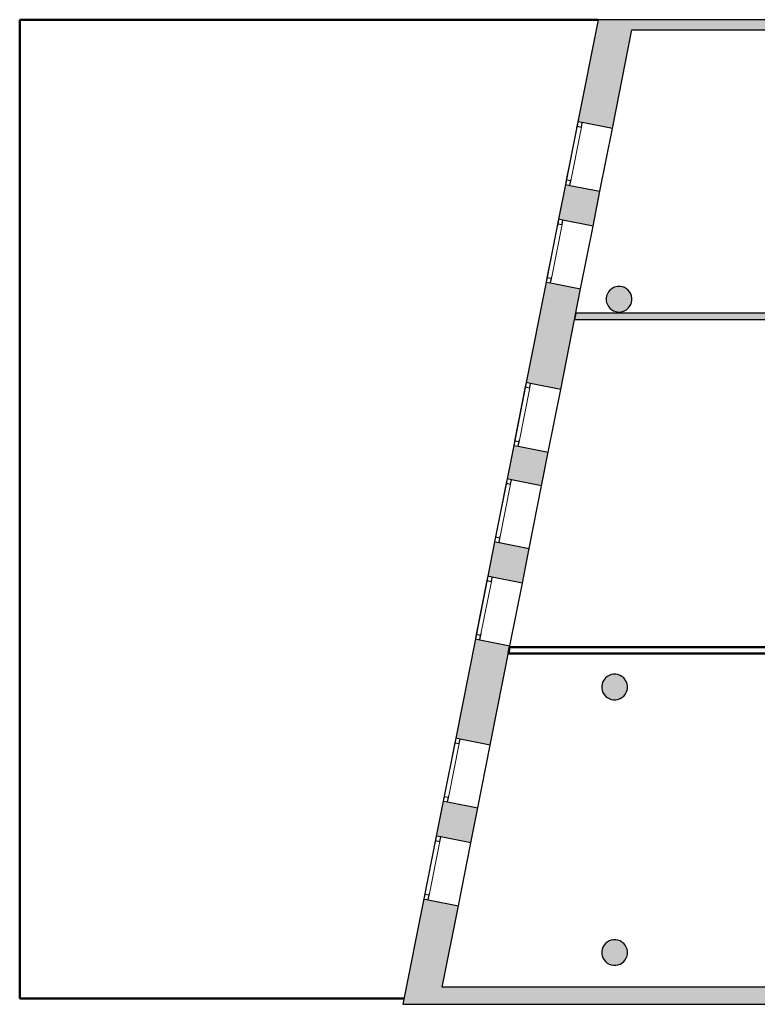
# Model space of a CAD drawing. Header units: metres. Extents: x -1 to 438, y -6 to 28.
# Tile 2 of 6: x 392 to 403, y 13 to 28. Entities that reach past the tile are written whole.
import ezdxf

# ---------------------------------------------------------------- set-up
doc = ezdxf.new("R2010")
doc.units = ezdxf.units.M
doc.linetypes.add('CONTINUA', pattern=[0])
doc.linetypes.add('PUNKT', pattern=[6.35, 0, -6.35])
for name, color, linetype, lineweight in [('3D P5 MURS', 7, 'CONTINUA', 25), ('3D P5 MURS NOUS', 7, 'CONTINUA', 25), ('3D P5 PILAR', 7, 'CONTINUA', 25), ('P5 ESCALA 2D', 7, 'CONTINUA', 25)]:
    doc.layers.add(name, color=color, linetype=linetype, lineweight=lineweight)

# ---------------------------------------------------------------- blocks, each defined once
blk = doc.blocks.new('_CLOSEDFILLED')
at = {"color": 0, "linetype": 'ByBlock', "lineweight": -2}
blk.add_solid([(-1, 0), (0, 0), (-1, 0)], dxfattribs=at)

msp = doc.modelspace()

# ---------------------------------------------------------------- hatches: boundary and pattern name
at = {"layer": '3D P5 MURS', "linetype": 'CONTINUA', "lineweight": 18, "true_color": 0xa0a0a0, "transparency": 33554687}
for points in [[(400.414, 26.634), (400.953, 26.527), (401.29, 28.228), (400.73, 28.228)], [(426.846, 28.228), (401.29, 28.228), (401.259, 28.068), (426.813, 28.068)], [(400.112, 25.109), (400.651, 25.002), (400.759, 25.546), (400.219, 25.653)], [(399.606, 22.556), (400.146, 22.45), (400.457, 24.021), (399.917, 24.128)], [(399.847, 20.944), (399.951, 21.469), (399.412, 21.576), (399.308, 21.051)], [(399.007, 19.531), (399.546, 19.424), (399.653, 19.963), (399.113, 20.07)], [(399.044, 16.891), (399.352, 18.443), (398.812, 18.55), (398.505, 16.998)], [(398.202, 15.469), (398.741, 15.363), (398.85, 15.91), (398.31, 16.017)], [(398.008, 14.488), (397.681, 12.841), (398.242, 12.841), (398.547, 14.382)], [(398.242, 12.841), (423.658, 12.841), (423.714, 13.111), (398.295, 13.111)]]:
    msp.add_hatch(color=253, dxfattribs=at).paths.add_polyline_path(points)
at = {"layer": '3D P5 MURS NOUS', "linetype": 'CONTINUA', "lineweight": 18, "true_color": 0x006e00, "transparency": 33554687}
msp.add_hatch(color=96, dxfattribs=at).paths.add_polyline_path([(400.362, 23.541), (404.337, 23.541), (404.337, 23.641), (400.382, 23.641)])
at = {"layer": '3D P5 PILAR', "linetype": 'CONTINUA', "lineweight": 18, "transparency": 33554687}
for points in [[(401.074, 24.059), (401.04, 24.059), (401.005, 24.053), (400.972, 24.041), (400.942, 24.024), (400.915, 24.001), (400.893, 23.974), (400.875, 23.944), (400.863, 23.911), (400.857, 23.877), (400.857, 23.842), (400.863, 23.808), (400.875, 23.775), (400.893, 23.744), (400.915, 23.718), (400.942, 23.695), (400.972, 23.678), (401.005, 23.666), (401.04, 23.66), (401.074, 23.66), (401.109, 23.666), (401.142, 23.678), (401.172, 23.695), (401.199, 23.718), (401.221, 23.744), (401.239, 23.775), (401.251, 23.808), (401.257, 23.842), (401.257, 23.877), (401.251, 23.911), (401.239, 23.944), (401.221, 23.974), (401.199, 24.001), (401.172, 24.024), (401.142, 24.041), (401.109, 24.053)], [(401.004, 17.999), (400.97, 17.999), (400.935, 17.993), (400.902, 17.981), (400.872, 17.964), (400.845, 17.941), (400.823, 17.914), (400.805, 17.884), (400.793, 17.851), (400.787, 17.817), (400.787, 17.782), (400.793, 17.748), (400.805, 17.715), (400.823, 17.684), (400.845, 17.658), (400.872, 17.635), (400.902, 17.618), (400.935, 17.606), (400.97, 17.6), (401.004, 17.6), (401.039, 17.606), (401.072, 17.618), (401.102, 17.635), (401.129, 17.658), (401.151, 17.684), (401.169, 17.715), (401.181, 17.748), (401.187, 17.782), (401.187, 17.817), (401.181, 17.851), (401.169, 17.884), (401.151, 17.914), (401.129, 17.941), (401.102, 17.964), (401.072, 17.981), (401.039, 17.993)], [(401.004, 13.849), (400.97, 13.849), (400.935, 13.843), (400.902, 13.831), (400.872, 13.814), (400.845, 13.791), (400.823, 13.764), (400.805, 13.734), (400.793, 13.701), (400.787, 13.667), (400.787, 13.632), (400.793, 13.598), (400.805, 13.565), (400.823, 13.534), (400.845, 13.508), (400.872, 13.485), (400.902, 13.468), (400.935, 13.456), (400.97, 13.45), (401.004, 13.45), (401.039, 13.456), (401.072, 13.468), (401.102, 13.485), (401.129, 13.508), (401.151, 13.534), (401.169, 13.565), (401.181, 13.598), (401.187, 13.632), (401.187, 13.667), (401.181, 13.701), (401.169, 13.734), (401.151, 13.764), (401.129, 13.791), (401.102, 13.814), (401.072, 13.831), (401.039, 13.843)]]:
    msp.add_hatch(color=9, dxfattribs=at).paths.add_polyline_path(points)

# ---------------------------------------------------------------- linework, layer by layer
at = {"layer": '3D P5 MURS', "color": 7, "linetype": 'CONTINUA', "lineweight": 25, "transparency": 33554687}
for p, q in [((400.73, 28.228), (400.414, 26.634)), ((401.29, 28.228), (400.73, 28.228)), ((426.846, 28.228), (401.29, 28.228)), ((400.953, 26.527), (401.259, 28.068)), ((401.259, 28.068), (404.337, 28.068)), ((400.414, 26.634), (400.219, 25.653)), ((400.482, 26.62), (400.414, 26.634)), ((400.953, 26.527), (400.482, 26.62)), ((400.759, 25.546), (400.953, 26.527)), ((400.219, 25.653), (400.112, 25.109)), ((400.219, 25.653), (400.288, 25.639)), ((400.288, 25.639), (400.759, 25.546)), ((400.651, 25.002), (400.759, 25.546)), ((400.112, 25.109), (399.917, 24.128)), ((400.18, 25.095), (400.112, 25.109)), ((400.651, 25.002), (400.18, 25.095)), ((400.457, 24.021), (400.651, 25.002)), ((399.917, 24.128), (399.606, 22.556)), ((399.917, 24.128), (399.986, 24.114)), ((399.986, 24.114), (400.457, 24.021)), ((400.146, 22.45), (400.457, 24.021)), ((399.606, 22.556), (399.412, 21.576)), ((399.675, 22.543), (399.606, 22.556)), ((400.146, 22.45), (399.675, 22.543)), ((399.951, 21.469), (400.146, 22.45)), ((399.412, 21.576), (399.308, 21.051)), ((399.412, 21.576), (399.48, 21.562)), ((399.48, 21.562), (399.951, 21.469)), ((399.847, 20.944), (399.951, 21.469)), ((399.308, 21.051), (399.113, 20.07)), ((399.376, 21.038), (399.308, 21.051)), ((399.847, 20.944), (399.376, 21.038)), ((399.653, 19.963), (399.847, 20.944)), ((399.113, 20.07), (399.007, 19.531)), ((399.113, 20.07), (399.182, 20.057)), ((399.182, 20.057), (399.653, 19.963)), ((399.546, 19.424), (399.653, 19.963)), ((399.007, 19.531), (398.812, 18.55)), ((399.075, 19.517), (399.007, 19.531)), ((399.546, 19.424), (399.075, 19.517)), ((399.352, 18.443), (399.546, 19.424)), ((398.812, 18.55), (398.505, 16.998)), ((398.812, 18.55), (398.881, 18.536)), ((398.881, 18.536), (399.352, 18.443)), ((399.044, 16.891), (399.352, 18.443)), ((398.505, 16.998), (398.31, 16.017)), ((398.573, 16.984), (398.505, 16.998)), ((399.044, 16.891), (398.573, 16.984)), ((398.85, 15.91), (399.044, 16.891)), ((398.31, 16.017), (398.202, 15.469)), ((398.31, 16.017), (398.379, 16.003)), ((398.379, 16.003), (398.85, 15.91)), ((398.741, 15.363), (398.85, 15.91)), ((398.202, 15.469), (398.008, 14.488)), ((398.271, 15.456), (398.202, 15.469)), ((398.741, 15.363), (398.271, 15.456)), ((398.547, 14.382), (398.741, 15.363)), ((398.008, 14.488), (397.681, 12.841)), ((398.008, 14.488), (398.076, 14.475)), ((398.076, 14.475), (398.547, 14.382)), ((398.295, 13.111), (398.547, 14.382)), ((423.714, 13.111), (398.295, 13.111)), ((397.681, 12.841), (398.242, 12.841)), ((398.242, 12.841), (423.658, 12.841))]:
    msp.add_line(p, q, dxfattribs=at)
at = {"layer": '3D P5 MURS', "color": 7, "linetype": 'PUNKT', "lineweight": 25, "transparency": 33554687}
for p, q in [((400.414, 26.634), (400.219, 25.653)), ((400.482, 26.62), (400.414, 26.634)), ((400.288, 25.639), (400.482, 26.62)), ((400.219, 25.653), (400.288, 25.639)), ((400.112, 25.109), (399.917, 24.128)), ((399.986, 24.114), (400.18, 25.095)), ((400.18, 25.095), (400.112, 25.109)), ((399.917, 24.128), (399.986, 24.114)), ((399.606, 22.556), (399.412, 21.576)), ((399.48, 21.562), (399.675, 22.543)), ((399.675, 22.543), (399.606, 22.556)), ((399.412, 21.576), (399.48, 21.562)), ((399.308, 21.051), (399.113, 20.07)), ((399.182, 20.057), (399.376, 21.038)), ((399.376, 21.038), (399.308, 21.051)), ((399.113, 20.07), (399.182, 20.057)), ((399.007, 19.531), (398.812, 18.55)), ((398.881, 18.536), (399.075, 19.517)), ((399.075, 19.517), (399.007, 19.531)), ((398.812, 18.55), (398.881, 18.536)), ((398.505, 16.998), (398.31, 16.017)), ((398.379, 16.003), (398.573, 16.984)), ((398.573, 16.984), (398.505, 16.998)), ((398.31, 16.017), (398.379, 16.003)), ((398.202, 15.469), (398.008, 14.488)), ((398.076, 14.475), (398.271, 15.456)), ((398.271, 15.456), (398.202, 15.469)), ((398.008, 14.488), (398.076, 14.475))]:
    msp.add_line(p, q, dxfattribs=at)
at = {"layer": '3D P5 MURS', "color": 7, "linetype": 'CONTINUA', "lineweight": 25, "transparency": 33554687}
for points in [[(400.414, 26.634), (400.4, 26.565), (400.469, 26.551), (400.482, 26.62), (400.414, 26.634)], [(400.233, 25.721), (400.219, 25.653), (400.288, 25.639), (400.302, 25.708), (400.233, 25.721)], [(400.112, 25.109), (400.098, 25.04), (400.167, 25.026), (400.18, 25.095), (400.112, 25.109)], [(399.931, 24.196), (399.917, 24.128), (399.986, 24.114), (400, 24.183), (399.931, 24.196)], [(399.606, 22.556), (399.592, 22.488), (399.661, 22.474), (399.675, 22.543), (399.606, 22.556)], [(399.425, 21.644), (399.412, 21.576), (399.48, 21.562), (399.494, 21.631), (399.425, 21.644)], [(399.308, 21.051), (399.294, 20.983), (399.363, 20.969), (399.376, 21.038), (399.308, 21.051)], [(399.127, 20.139), (399.113, 20.07), (399.182, 20.057), (399.196, 20.125), (399.127, 20.139)], [(399.007, 19.531), (398.993, 19.462), (399.062, 19.449), (399.075, 19.517), (399.007, 19.531)], [(398.826, 18.619), (398.812, 18.55), (398.881, 18.536), (398.894, 18.605), (398.826, 18.619)], [(398.505, 16.998), (398.491, 16.929), (398.56, 16.915), (398.573, 16.984), (398.505, 16.998)], [(398.324, 16.085), (398.31, 16.017), (398.379, 16.003), (398.393, 16.072), (398.324, 16.085)], [(398.202, 15.469), (398.188, 15.401), (398.257, 15.387), (398.271, 15.456), (398.202, 15.469)], [(398.021, 14.557), (398.008, 14.488), (398.076, 14.475), (398.09, 14.544), (398.021, 14.557)]]:
    msp.add_lwpolyline(points, close=True, dxfattribs=at)
at = {"layer": '3D P5 MURS', "color": 40, "linetype": 'CONTINUA', "lineweight": 18, "transparency": 33554687}
for points in [[(400.4, 26.565), (400.233, 25.721), (400.302, 25.708), (400.469, 26.551), (400.4, 26.565)], [(400.098, 25.04), (399.931, 24.196), (400, 24.183), (400.167, 25.026), (400.098, 25.04)], [(399.592, 22.488), (399.425, 21.644), (399.494, 21.631), (399.661, 22.474), (399.592, 22.488)], [(399.294, 20.983), (399.127, 20.139), (399.196, 20.125), (399.363, 20.969), (399.294, 20.983)], [(398.993, 19.462), (398.826, 18.619), (398.894, 18.605), (399.062, 19.449), (398.993, 19.462)], [(398.491, 16.929), (398.324, 16.085), (398.393, 16.072), (398.56, 16.915), (398.491, 16.929)], [(398.188, 15.401), (398.021, 14.557), (398.09, 14.544), (398.257, 15.387), (398.188, 15.401)]]:
    msp.add_lwpolyline(points, close=True, dxfattribs=at)
at = {"layer": '3D P5 MURS NOUS', "color": 7, "linetype": 'CONTINUA', "lineweight": 25, "transparency": 33554687}
for p, q in [((400.382, 23.641), (400.362, 23.541)), ((404.337, 23.641), (400.382, 23.641)), ((400.362, 23.541), (404.337, 23.541))]:
    msp.add_line(p, q, dxfattribs=at)
at = {"layer": '3D P5 MURS NOUS', "color": 4, "linetype": 'CONTINUA', "lineweight": 50, "transparency": 33554687}
for p, q in [((399.347, 18.422), (399.328, 18.322)), ((399.328, 18.322), (404.337, 18.322)), ((404.337, 18.422), (399.347, 18.422))]:
    msp.add_line(p, q, dxfattribs=at)
at = {"layer": '3D P5 PILAR', "color": 7, "linetype": 'CONTINUA', "lineweight": 25, "transparency": 33554687}
for p, q in [((400.942, 24.024), (400.915, 24.001)), ((400.972, 24.041), (400.942, 24.024)), ((401.005, 24.053), (400.972, 24.041)), ((401.04, 24.059), (401.005, 24.053)), ((401.074, 24.059), (401.04, 24.059)), ((401.109, 24.053), (401.074, 24.059)), ((401.142, 24.041), (401.109, 24.053)), ((401.172, 24.024), (401.142, 24.041)), ((401.199, 24.001), (401.172, 24.024)), ((400.863, 23.911), (400.857, 23.877)), ((400.857, 23.877), (400.857, 23.842)), ((400.875, 23.944), (400.863, 23.911)), ((400.893, 23.974), (400.875, 23.944)), ((400.915, 24.001), (400.893, 23.974)), ((401.221, 23.974), (401.199, 24.001)), ((401.239, 23.944), (401.221, 23.974)), ((401.251, 23.911), (401.239, 23.944)), ((401.257, 23.877), (401.251, 23.911)), ((401.257, 23.842), (401.257, 23.877)), ((400.857, 23.842), (400.863, 23.808)), ((400.863, 23.808), (400.875, 23.775)), ((400.875, 23.775), (400.893, 23.744)), ((400.893, 23.744), (400.915, 23.718)), ((400.915, 23.718), (400.942, 23.695)), ((401.172, 23.695), (401.199, 23.718)), ((401.199, 23.718), (401.221, 23.744)), ((401.221, 23.744), (401.239, 23.775)), ((401.239, 23.775), (401.251, 23.808)), ((401.251, 23.808), (401.257, 23.842)), ((400.942, 23.695), (400.972, 23.678)), ((400.972, 23.678), (401.005, 23.666)), ((401.005, 23.666), (401.04, 23.66)), ((401.04, 23.66), (401.074, 23.66)), ((401.074, 23.66), (401.109, 23.666)), ((401.109, 23.666), (401.142, 23.678)), ((401.142, 23.678), (401.172, 23.695)), ((400.793, 17.851), (400.787, 17.817)), ((400.805, 17.884), (400.793, 17.851)), ((400.823, 17.914), (400.805, 17.884)), ((400.845, 17.941), (400.823, 17.914)), ((400.872, 17.964), (400.845, 17.941)), ((400.902, 17.981), (400.872, 17.964)), ((400.935, 17.993), (400.902, 17.981)), ((400.97, 17.999), (400.935, 17.993)), ((401.004, 17.999), (400.97, 17.999)), ((401.039, 17.993), (401.004, 17.999)), ((401.072, 17.981), (401.039, 17.993)), ((401.102, 17.964), (401.072, 17.981)), ((401.129, 17.941), (401.102, 17.964)), ((401.151, 17.914), (401.129, 17.941)), ((401.169, 17.884), (401.151, 17.914)), ((401.181, 17.851), (401.169, 17.884)), ((401.187, 17.817), (401.181, 17.851)), ((400.787, 17.817), (400.787, 17.782)), ((400.787, 17.782), (400.793, 17.748)), ((400.793, 17.748), (400.805, 17.715)), ((400.805, 17.715), (400.823, 17.684)), ((401.151, 17.684), (401.169, 17.715)), ((401.169, 17.715), (401.181, 17.748)), ((401.181, 17.748), (401.187, 17.782)), ((401.187, 17.782), (401.187, 17.817)), ((400.823, 17.684), (400.845, 17.658)), ((400.845, 17.658), (400.872, 17.635)), ((400.872, 17.635), (400.902, 17.618)), ((400.902, 17.618), (400.935, 17.606)), ((400.935, 17.606), (400.97, 17.6)), ((400.97, 17.6), (401.004, 17.6)), ((401.004, 17.6), (401.039, 17.606)), ((401.039, 17.606), (401.072, 17.618)), ((401.072, 17.618), (401.102, 17.635)), ((401.102, 17.635), (401.129, 17.658)), ((401.129, 17.658), (401.151, 17.684)), ((400.97, 13.849), (400.935, 13.843)), ((401.004, 13.849), (400.97, 13.849)), ((401.039, 13.843), (401.004, 13.849)), ((400.793, 13.701), (400.787, 13.667)), ((400.805, 13.734), (400.793, 13.701)), ((400.823, 13.764), (400.805, 13.734)), ((400.845, 13.791), (400.823, 13.764)), ((400.872, 13.814), (400.845, 13.791)), ((400.902, 13.831), (400.872, 13.814)), ((400.935, 13.843), (400.902, 13.831)), ((401.072, 13.831), (401.039, 13.843)), ((401.102, 13.814), (401.072, 13.831)), ((401.129, 13.791), (401.102, 13.814)), ((401.151, 13.764), (401.129, 13.791)), ((401.169, 13.734), (401.151, 13.764)), ((401.181, 13.701), (401.169, 13.734)), ((401.187, 13.667), (401.181, 13.701)), ((400.787, 13.667), (400.787, 13.632)), ((400.787, 13.632), (400.793, 13.598)), ((400.793, 13.598), (400.805, 13.565)), ((400.805, 13.565), (400.823, 13.534)), ((401.151, 13.534), (401.169, 13.565)), ((401.169, 13.565), (401.181, 13.598)), ((401.181, 13.598), (401.187, 13.632)), ((401.187, 13.632), (401.187, 13.667)), ((400.823, 13.534), (400.845, 13.508)), ((400.845, 13.508), (400.872, 13.485)), ((400.872, 13.485), (400.902, 13.468)), ((400.902, 13.468), (400.935, 13.456)), ((400.935, 13.456), (400.97, 13.45)), ((400.97, 13.45), (401.004, 13.45)), ((401.004, 13.45), (401.039, 13.456)), ((401.039, 13.456), (401.072, 13.468)), ((401.072, 13.468), (401.102, 13.485)), ((401.102, 13.485), (401.129, 13.508)), ((401.129, 13.508), (401.151, 13.534))]:
    msp.add_line(p, q, dxfattribs=at)
at = {"layer": 'P5 ESCALA 2D', "color": 202, "lineweight": 50, "transparency": 33554687}
for p, q in [((391.693, 28.228), (391.693, 12.929)), ((400.73, 28.228), (391.693, 28.228)), ((391.693, 12.929), (397.699, 12.929))]:
    msp.add_line(p, q, dxfattribs=at)

# ---------------------------------------------------------------- block references
at = {"layer": '3D P5 PILAR', "color": 7, "linetype": 'CONTINUA', "lineweight": 25, "transparency": 33554687, "xscale": 0.0002666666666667, "yscale": 0.0002666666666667, "zscale": 0.0002666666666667}
for p in [(401.057, 23.859), (400.987, 17.799), (400.987, 13.649)]:
    msp.add_blockref('_CLOSEDFILLED', p, dxfattribs=at)

doc.saveas('drawing.dxf')
